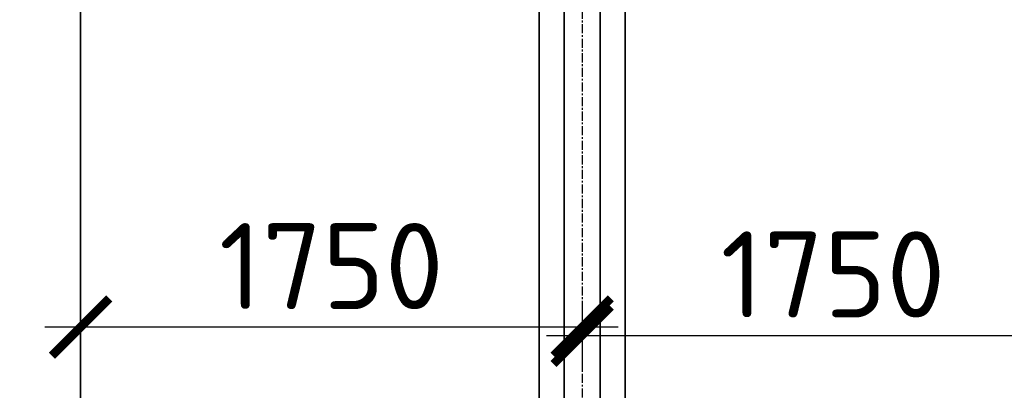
# Model space of a CAD drawing. Header units: millimetres. Extents: x 452087 to 582075, y 10891 to 81641.
# Tile 208 of 256: x 546219 to 549654, y 39564 to 40856. Entities that reach past the tile are written whole.
import ezdxf

# ---------------------------------------------------------------- set-up
doc = ezdxf.new("R2010")
doc.units = ezdxf.units.MM
doc.linetypes.add('осевая', pattern=[50.8, 31.75, -6.35, 6.35, -6.35])
doc.layers.get('Defpoints').update_dxf_attribs({"color": 8})
for name, color, linetype, lineweight in [('ГТО-2_Бетон 0.35', 2, 'Continuous', 35), ('ГТО-2_Оси_025', 6, 'осевая', 25), ('ГТО-2_Штриховка', 252, 'Continuous', 18)]:
    doc.layers.add(name, color=color, linetype=linetype, lineweight=lineweight)
doc.layers.add('ГТО-2_Размеры', color=7, linetype='Continuous')
doc.styles.add('MOSOBL (isocpeur)', font='isocpeur.ttf')
doc.styles.add('RomanS', font='romans.shx', dxfattribs={"width": 0.7})
doc.dimstyles.new('MOSOBL 1-100 (мм)', dxfattribs={"dimscale": 100, "dimtxt": 3, "dimasz": 2, "dimexe": 1.25, "dimexo": 0.625, "dimtad": 1, "dimdec": 0, "dimzin": 9, "dimtxsty": 'RomanS', "dimblk": 'ARCHTICK', "dimcen": 2.5, "dimdle": 1.25, "dimclrd": 7, "dimclre": 7, "dimclrt": 2, "dimadec": 0, "dimazin": 0, "dimtfac": 1, "dimtdec": 0, "dimtmove": 1, "dimatfit": 3, "dimfxl": 1, "dimtfill": 1, "dimlwd": 25, "dimlwe": 25, "dimarcsym": 0})

# ---------------------------------------------------------------- blocks, each defined once
blk = doc.blocks.new('_ArchTick')
at = {"color": 0, "linetype": 'ByBlock', "const_width": 0.15}
blk.add_lwpolyline([(-0.5, -0.5), (0.5, 0.5)], dxfattribs=at)
blk = doc.blocks.new('*D615')
at = {"layer": 'Defpoints', "color": 0, "transparency": 16777216}
for p in [(546431, 39784.5), (548181, 39784.5), (546431, 39682.3, 0)]:
    blk.add_point(p, dxfattribs=at)
at = {"layer": 'ГТО-2_Размеры', "color": 7, "lineweight": 25, "transparency": 16777216}
for p, q in [((546431, 39744.8), (546431, 39909.5)), ((548306, 39784.5), (546306, 39784.5)), ((548181, 39722), (548181, 39659.5))]:
    blk.add_line(p, q, dxfattribs=at)
at = {"layer": 'ГТО-2_Размеры', "color": 7, "lineweight": 25, "transparency": 16777216, "xscale": 200, "yscale": 200, "zscale": 200, "rotation": 180}
blk.add_blockref('_ArchTick', (546431, 39784.5), dxfattribs=at)
at = {"layer": 'ГТО-2_Размеры', "color": 7, "lineweight": 25, "transparency": 16777216, "xscale": 200, "yscale": 200, "zscale": 200}
blk.add_blockref('_ArchTick', (548181, 39784.5), dxfattribs=at)
at = {"layer": 'ГТО-2_Размеры', "color": 2, "transparency": 16777216, "insert": (547306, 39997), "char_height": 300, "attachment_point": 5, "style": 'MOSOBL (isocpeur)', "bg_fill": 3, "box_fill_scale": 1.1, "bg_fill_color": 256, "bg_fill_true_color": 13158600, "bg_fill_transparency": 0}
blk.add_mtext('1750', dxfattribs=at)
blk = doc.blocks.new('*D616')
at = {"layer": 'Defpoints', "color": 0, "transparency": 16777216}
for p in [(548181, 39909.5), (549931, 39868.6), (549931, 39755.5)]:
    blk.add_point(p, dxfattribs=at)
at = {"layer": 'ГТО-2_Размеры', "color": 7, "lineweight": 25, "transparency": 16777216}
for p, q in [((548181, 39847), (548181, 39630.5)), ((549931, 39806.1), (549931, 39630.5)), ((548056, 39755.5), (550056, 39755.5))]:
    blk.add_line(p, q, dxfattribs=at)
at = {"layer": 'ГТО-2_Размеры', "color": 7, "lineweight": 25, "transparency": 16777216, "xscale": 200, "yscale": 200, "zscale": 200, "rotation": 180}
blk.add_blockref('_ArchTick', (548181, 39755.5), dxfattribs=at)
at = {"layer": 'ГТО-2_Размеры', "color": 7, "lineweight": 25, "transparency": 16777216, "xscale": 200, "yscale": 200, "zscale": 200}
blk.add_blockref('_ArchTick', (549931, 39755.5), dxfattribs=at)
at = {"layer": 'ГТО-2_Размеры', "color": 2, "transparency": 16777216, "insert": (549056, 39968), "char_height": 300, "attachment_point": 5, "style": 'MOSOBL (isocpeur)', "bg_fill": 3, "box_fill_scale": 1.1, "bg_fill_color": 256, "bg_fill_true_color": 13158600, "bg_fill_transparency": 0}
blk.add_mtext('1750', dxfattribs=at)

msp = doc.modelspace()

# ---------------------------------------------------------------- linework, layer by layer
at = {"layer": 'ГТО-2_Бетон 0.35', "elevation": 0}
for points in [[(546431, 42521.1), (546431, 40436.1), (546431, 40436.1), (546431, 38436.1)], [(546431, 42521.1), (546431, 40436.1), (546431, 40436.1), (546431, 37436.1)]]:
    msp.add_lwpolyline(points, dxfattribs=at)
at = {"layer": 'ГТО-2_Оси_025'}
msp.add_line((548181, 63040.2, 0), (548181, 26899.4, 0), dxfattribs=at)

# ---------------------------------------------------------------- next in the draw order: dimensions: what is measured, and where the dimension line sits
at = {"layer": 'ГТО-2_Размеры'}
dim = msp.add_linear_dim(base=(546431, 39784.5), p1=(548181, 39784.5), p2=(546431, 39682.3, 0), angle=180, dimstyle='MOSOBL 1-100 (мм)', override={"dimtxsty": 'MOSOBL (isocpeur)'}, dxfattribs=at)
dim.commit()
dim.dimension.update_dxf_attribs({"geometry": '*D615', "text_midpoint": (547306, 39997)})

# ---------------------------------------------------------------- next in the draw order: linework, layer by layer
at = {"layer": 'ГТО-2_Бетон 0.35'}
msp.add_line((548031, 36006.1, 0), (548031, 41512.7, 0), dxfattribs=at)

# ---------------------------------------------------------------- next in the draw order: dimensions: what is measured, and where the dimension line sits
at = {"layer": 'ГТО-2_Размеры'}
dim = msp.add_linear_dim(base=(549931, 39755.5), p1=(548181, 39909.5), p2=(549931, 39868.6), angle=180, dimstyle='MOSOBL 1-100 (мм)', override={"dimtxsty": 'MOSOBL (isocpeur)'}, dxfattribs=at)
dim.commit()
dim.dimension.update_dxf_attribs({"geometry": '*D616', "text_midpoint": (549056, 39968)})

# ---------------------------------------------------------------- next in the draw order: hatches: boundary and pattern name
at = {"layer": 'ГТО-2_Штриховка'}
h = msp.add_hatch(dxfattribs=at)
h.set_pattern_fill('ANSI35', color=256, scale=100)
h.set_pattern_definition([(45, (-17131.3, -1493781.44), (-449.0128, 449.0128), []), (45, (-16682.3, -1493781.44), (-449.0128, 449.0128), [793.75, -158.75, 0, -158.75])])
h.paths.add_polyline_path([(560273.2, 43536.1), (555873.2, 43536.1), (555873.2, 50536.1), (560273.2, 50536.1)], flags=16)
h.paths.add_polyline_path([(560281.3, 43016.7), (560273.2, 39436.1), (555873.2, 39436.1), (555873.2, 43016.7)], flags=16)
h.paths.add_polyline_path([(554873, 43536.1), (540981.3, 43536.1), (540981.3, 54483.4), (542281.3, 55136.1), (542273.2, 56036.1), (553581, 56036.1), (553581, 55236.1), (554881.3, 54586.1)], flags=16)
h.paths.add_polyline_path([(560273.2, 38936.1), (560273.2, 35286.1), (555873.2, 35286.1), (555873.2, 38936.1)], flags=16)
h.paths.add_polyline_path([(554873, 43036.1), (554872.9, 36436.1), (548209.4, 36436.1), (548381, 36436.1), (547361, 36436.1), (547361, 36221.1), (547141, 36221.1), (547141, 36006.1), (546921, 36006.1), (546921, 35791.1), (546701, 35791.1), (546701, 35576.1), (546481, 35576.1), (546481, 35361.1), (546261, 35361.1), (546261, 35146.1), (546041, 35146.1), (546041, 34931.1), (545821, 34931.1), (545821, 34716.1), (545601, 34716.1), (545601, 34501.1), (545381, 34501.1), (545381, 34236.1), (540981.3, 34236.1), (540981.3, 43016.7), (545681, 43018.4), (545681, 42519.4), (546676.1, 42522.7), (546685.9, 43015.1), (549681.7, 43016.7), (549680.3, 42521.1), (550681, 42521.1), (550681, 43036.1)], flags=16)
h.paths.add_polyline_path([(540981.3, 54486.1), (540981.3, 42536.1)], flags=16)
h.paths.add_polyline_path([(540331.3, 56536.1), (540331.3, 56536.1), (539481.3, 56614.5), (539481.3, 43036.1), (538481.3, 43036.1), (538473.5, 31236.1), (539891.3, 31236.1), (542691.3, 29236.1), (543991.3, 29236.1), (545491.3, 30236.1), (554953.2, 30236.1), (556153.5, 31036.1), (564473.5, 31036.1), (564473.2, 53098.5), (567681, 54406.1), (567681, 55381.1), (562673.2, 55381.1), (562673.2, 56536.1), (561546, 56536.1), (561546, 56286.1), (561246, 56286.1), (561246, 51036.1), (555746, 51036.1), (555746, 56036.1), (555700.3, 56036.1), (555746, 56286.1), (555446, 56286.1), (555446, 56536.1)])

# ---------------------------------------------------------------- next in the draw order: linework, layer by layer
at = {"layer": 'ГТО-2_Бетон 0.35'}
for p, q in [((548118.5, 41512.7), (548118.5, 37436.3)), ((548243.5, 41512.7), (548243.5, 37436.3))]:
    msp.add_line(p, q, dxfattribs=at)
at = {"layer": 'ГТО-2_Бетон 0.35', "elevation": 0}
msp.add_lwpolyline([(548331, 36221.1), (548331, 41512.7)], dxfattribs=at)

doc.saveas('drawing.dxf')
